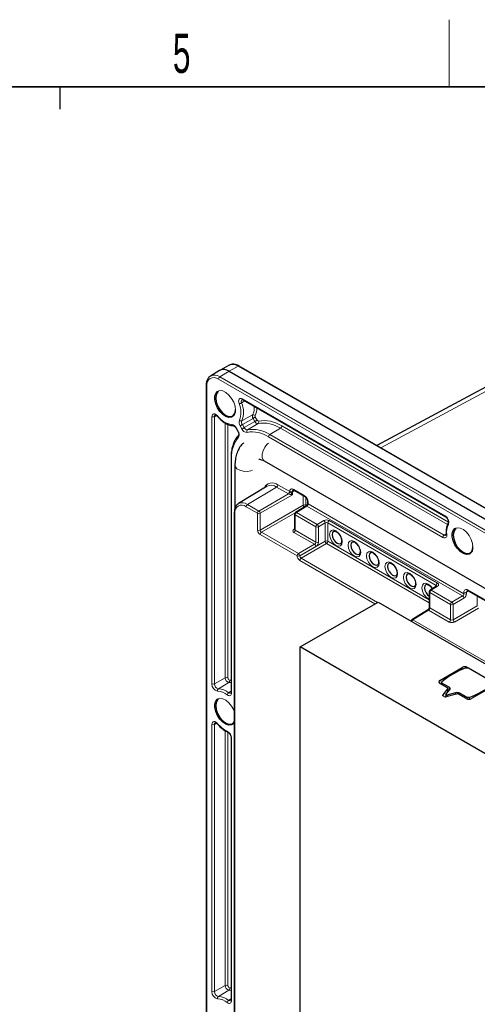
# Paper-space layout 'Blatt2' of a CAD drawing. Header units: millimetres. Extents: x 5 to 418, y 2 to 292.
# Tile 51 of 55: x 226 to 267, y 201 to 288. Entities that reach past the tile are written whole.
import ezdxf

# ---------------------------------------------------------------- set-up
doc = ezdxf.new("R2010")
doc.units = ezdxf.units.MM
doc.layers.add('SLD-0', color=7, linetype='Continuous')
doc.styles.add('SLDTEXTSTYLE1', font='TXT', dxfattribs={"width": 0.605})

psp = doc.layouts.new('Blatt2')

# ---------------------------------------------------------------- linework, layer by layer
at = {"color": 7, "linetype": 'Continuous', "lineweight": 25}
for p, q in [((281.75, 263.061), (258.292, 250.449)), ((244.237, 257.16), (243.42, 256.665)), ((245.094, 257.632), (244.257, 257.172)), ((245.08, 257.084), (309.898, 219.665)), ((310.807, 220.133), (245.989, 257.552)), ((243.042, 255.851), (243.042, 117.039)), ((246.325, 254.538), (264.411, 244.097)), ((245.711, 252.004), (245.872, 251.725)), ((245.265, 249.396), (245.265, 228.42)), ((248.234, 249.074), (304.095, 216.825)), ((245.612, 248.715), (245.612, 244.836)), ((248.483, 246.817), (245.919, 245.262)), ((250.89, 246.459), (251.832, 245.915)), ((252.101, 245.45), (252.101, 245.312)), ((251.952, 245.045), (251.022, 244.47)), ((245.55, 244.469), (245.55, 134.508)), ((250.943, 244.328), (250.943, 242.964)), ((250.942, 242.965), (250.938, 242.945)), ((263.625, 237.891), (263.042, 237.531)), ((262.963, 237.389), (262.963, 236.023)), ((266.446, 237.478), (276.581, 231.627)), ((251.444, 232.454), (258.397, 236.468)), ((258.397, 236.468), (301.531, 211.568)), ((262.815, 235.757), (261.421, 234.895)), ((294.578, 207.554), (251.444, 232.454)), ((251.444, 139.232), (251.444, 232.454)), ((263.913, 229.474), (265.916, 230.631)), ((266.244, 230.591), (266.456, 230.591)), ((266.388, 230.631), (268.745, 229.27)), ((266.456, 230.591), (268.676, 229.31)), ((264.591, 228.811), (263.913, 229.202)), ((264.099, 229.231), (264.099, 229.353)), ((264.74, 228.861), (264.099, 229.231)), ((264.099, 229.231), (264.099, 229.095)), ((264.639, 228.437), (264.639, 228.743)), ((268.745, 228.998), (266.741, 227.841)), ((264.198, 228.175), (264.624, 228.702)), ((264.302, 228.025), (264.231, 228.066)), ((264.455, 228.209), (264.807, 228.643)), ((264.549, 228.154), (264.455, 228.209)), ((264.455, 228.209), (264.455, 227.999)), ((265.404, 228.252), (264.49, 228.006)), ((265.302, 228.357), (264.549, 228.154)), ((264.549, 228.154), (264.549, 228.022)), ((266.27, 227.841), (265.592, 228.233)), ((266.319, 227.949), (265.678, 228.319)), ((266.532, 227.949), (266.319, 227.949)), ((266.319, 227.949), (266.319, 227.818)), ((266.532, 227.949), (266.532, 227.786)), ((245.265, 224.374), (245.265, 200.93))]:
    psp.add_line(p, q, dxfattribs=at)
at = {"color": 7, "linetype": 'Continuous', "lineweight": 18}
for p, q in [((282.323, 262.998), (258.626, 250.256)), ((245.08, 257.084), (244.253, 256.59)), ((245.907, 257.545), (245.08, 257.084)), ((310.725, 220.126), (245.907, 257.545)), ((308.956, 218.968), (244.138, 256.387)), ((244.253, 256.59), (309.071, 219.171)), ((243.091, 255.783), (243.091, 116.971)), ((246.498, 254.438), (246.199, 254.268)), ((246.29, 254.614), (264.376, 244.173)), ((243.55, 229.152), (243.55, 253.032)), ((243.97, 253.134), (243.784, 253.031)), ((243.784, 253.031), (243.784, 229.151)), ((247.189, 253.192), (246.227, 252.662)), ((247.231, 252.882), (246.272, 252.329)), ((247.392, 252.603), (246.434, 252.05)), ((247.392, 252.603), (247.231, 252.882)), ((247.43, 252.997), (247.591, 252.718)), ((244.747, 229.688), (244.747, 252.466)), ((244.981, 252.346), (244.981, 229.687)), ((245.737, 252.02), (245.898, 251.741)), ((246.234, 251.935), (246.073, 252.214)), ((246.272, 252.329), (246.434, 252.05)), ((247.672, 252.415), (246.735, 251.847)), ((249.679, 252.003), (248.732, 251.438)), ((264.585, 243.398), (249.679, 252.003)), ((249.794, 252.206), (264.677, 243.615)), ((264.188, 242.245), (248.616, 251.235)), ((248.732, 251.438), (264.304, 242.448)), ((245.314, 249.328), (245.314, 228.352)), ((249.325, 246.74), (246.728, 245.189)), ((250.384, 246.129), (249.325, 246.74)), ((249.441, 246.943), (250.499, 246.332)), ((250.504, 246.33), (250.504, 246.332)), ((250.927, 246.437), (250.737, 246.331)), ((250.737, 246.331), (250.737, 246.061)), ((250.855, 246.535), (251.798, 245.991)), ((247.741, 244.604), (250.384, 246.129)), ((250.737, 246.061), (247.859, 244.4)), ((251.701, 245.12), (251.701, 245.991)), ((251.934, 245.827), (251.934, 245.119)), ((247.626, 244.401), (246.612, 244.986)), ((246.728, 245.189), (247.741, 244.604)), ((247.859, 242.903), (251.701, 245.12)), ((252.038, 245.038), (251.107, 244.463)), ((251.934, 245.119), (251.996, 245.083)), ((265.94, 237.013), (252.038, 245.038)), ((252.149, 245.382), (252.149, 245.244)), ((252.149, 245.244), (266.06, 237.213)), ((245.599, 244.401), (245.599, 134.44)), ((247.626, 242.904), (247.626, 244.401)), ((247.859, 244.4), (247.859, 242.903)), ((250.978, 244.431), (247.977, 242.699)), ((252.84, 243.193), (250.991, 244.26)), ((250.991, 244.26), (250.991, 242.895)), ((251.107, 244.463), (252.956, 243.396)), ((252.956, 243.396), (253.559, 243.744)), ((254.027, 243.747), (263.707, 238.159)), ((250.872, 242.966), (250.943, 243.01)), ((250.991, 242.895), (252.84, 241.827)), ((252.84, 241.827), (252.84, 243.193)), ((253.677, 243.54), (253.074, 243.192)), ((253.074, 243.192), (253.074, 241.826)), ((253.677, 241.907), (253.677, 243.54)), ((263.591, 237.956), (253.911, 243.544)), ((253.911, 243.544), (253.911, 241.906)), ((251.161, 240.591), (247.861, 242.496)), ((247.977, 242.699), (251.277, 240.794)), ((252.72, 241.627), (250.876, 242.692)), ((264.488, 242.558), (264.304, 242.448)), ((251.277, 240.794), (252.72, 241.627)), ((251.395, 240.59), (253.677, 241.907)), ((252.838, 241.423), (251.395, 240.59)), ((253.795, 241.703), (251.513, 240.386)), ((262.963, 236.41), (253.795, 241.703)), ((253.911, 241.906), (262.963, 236.68)), ((251.161, 240.591), (251.161, 240.591)), ((251.395, 240.59), (251.395, 240.59)), ((258.114, 236.305), (251.397, 240.183)), ((251.513, 240.386), (258.348, 236.44)), ((263.711, 237.884), (263.128, 237.524)), ((263.128, 237.524), (264.977, 236.456)), ((263.591, 237.87), (263.591, 237.956)), ((266.411, 237.555), (276.547, 231.704)), ((264.861, 236.254), (263.012, 237.321)), ((263.012, 237.321), (263.012, 235.955)), ((264.977, 236.456), (265.94, 237.013)), ((266.058, 236.809), (265.094, 236.252)), ((266.06, 237.213), (266.06, 237.352)), ((266.484, 237.457), (266.293, 237.351)), ((266.293, 237.351), (266.293, 237.212)), ((267.257, 236.14), (267.257, 237.01)), ((263.012, 235.955), (264.861, 234.888)), ((264.861, 234.888), (264.861, 236.254)), ((265.094, 236.252), (265.094, 234.891)), ((265.094, 234.891), (267.257, 236.14)), ((267.375, 235.936), (265.212, 234.687)), ((262.9, 235.75), (261.507, 234.888)), ((261.507, 234.888), (276.026, 226.507)), ((264.745, 234.685), (262.9, 235.75)), ((261.319, 234.782), (261.349, 234.8)), ((265.916, 230.631), (265.916, 230.46)), ((266.388, 230.631), (266.388, 230.591)), ((244.747, 229.688), (243.784, 229.151)), ((245.066, 229.283), (244.127, 228.715)), ((263.913, 229.474), (263.913, 229.202)), ((264.74, 228.861), (264.74, 228.561)), ((245.265, 228.502), (245.047, 228.372)), ((264.198, 228.175), (264.198, 228.093)), ((264.624, 228.702), (264.624, 228.417)), ((265.302, 228.357), (265.302, 228.224)), ((265.678, 228.319), (265.678, 228.183)), ((243.55, 201.662), (243.55, 225.542)), ((243.97, 225.644), (243.784, 225.54)), ((243.784, 225.54), (243.784, 201.661)), ((244.747, 202.198), (244.747, 224.974)), ((244.981, 224.845), (244.981, 202.197)), ((245.314, 224.306), (245.314, 200.862)), ((244.747, 202.198), (243.784, 201.661)), ((245.066, 201.792), (244.127, 201.225)), ((245.265, 201.012), (245.047, 200.882))]:
    psp.add_line(p, q, dxfattribs=at)
at = {"color": 7, "linetype": 'Continuous', "lineweight": 25, "flags": 128}
for points in [[(245.375, 253.012), (245.307, 252.982), (245.067, 252.961), (244.796, 253.046), (244.52, 253.229), (244.261, 253.496), (244.044, 253.821), (243.888, 254.176), (243.806, 254.529), (243.806, 254.85), (243.888, 255.109), (244.044, 255.283), (244.123, 255.325)], [(244.149, 255.268), (244.059, 255.198), (243.933, 254.986), (243.89, 254.695), (243.933, 254.355), (244.059, 253.998), (244.254, 253.659), (244.501, 253.372), (244.774, 253.165), (245.047, 253.057), (245.293, 253.06), (245.489, 253.172), (245.615, 253.385), (245.658, 253.675)], [(254.425, 242.798), (254.33, 242.688), (254.296, 242.51), (254.33, 242.292), (254.427, 242.068), (254.573, 241.872), (254.744, 241.734), (254.915, 241.674), (255.061, 241.703), (255.068, 241.707)], [(266.588, 240.766), (266.52, 240.736), (266.28, 240.715), (266.01, 240.8), (265.733, 240.983), (265.474, 241.25), (265.257, 241.575), (265.101, 241.93), (265.019, 242.283), (265.019, 242.604), (265.101, 242.863), (265.257, 243.037), (265.336, 243.079)], [(265.362, 243.022), (265.272, 242.952), (265.146, 242.74), (265.103, 242.449), (265.146, 242.109), (265.272, 241.752), (265.468, 241.413), (265.714, 241.126), (265.987, 240.918), (266.26, 240.811), (266.507, 240.813), (266.702, 240.926), (266.828, 241.138), (266.871, 241.429), (266.871, 241.429)], [(256.075, 241.846), (255.98, 241.735), (255.946, 241.557), (255.98, 241.34), (256.077, 241.116), (256.223, 240.92), (256.394, 240.781), (256.565, 240.722), (256.711, 240.75), (256.718, 240.754)], [(257.725, 240.893), (257.63, 240.783), (257.596, 240.605), (257.63, 240.387), (257.727, 240.163), (257.873, 239.967), (258.044, 239.829), (258.215, 239.769), (258.361, 239.798), (258.367, 239.802)], [(259.375, 239.941), (259.28, 239.83), (259.246, 239.652), (259.28, 239.435), (259.377, 239.211), (259.522, 239.015), (259.694, 238.877), (259.865, 238.817), (260.011, 238.845), (260.017, 238.849)], [(261.025, 238.988), (260.93, 238.878), (260.896, 238.7), (260.93, 238.482), (261.027, 238.258), (261.172, 238.062), (261.344, 237.924), (261.515, 237.864), (261.66, 237.893), (261.667, 237.897)], [(262.675, 238.036), (262.58, 237.925), (262.546, 237.747), (262.58, 237.53), (262.677, 237.306), (262.822, 237.11), (262.963, 236.99)], [(264.624, 228.702), (264.633, 228.716), (264.638, 228.73), (264.639, 228.745), (264.637, 228.76), (264.631, 228.774), (264.621, 228.787), (264.607, 228.8), (264.591, 228.811)], [(264.807, 228.643), (264.824, 228.67), (264.835, 228.699), (264.838, 228.729), (264.833, 228.758), (264.82, 228.786), (264.8, 228.813), (264.773, 228.838), (264.74, 228.861)], [(264.231, 228.066), (264.215, 228.077), (264.201, 228.09), (264.191, 228.103), (264.185, 228.117), (264.182, 228.132), (264.184, 228.146), (264.189, 228.161), (264.198, 228.175)], [(245.375, 225.522), (245.307, 225.492), (245.067, 225.471), (244.796, 225.556), (244.52, 225.739), (244.261, 226.005), (244.044, 226.331), (243.888, 226.686), (243.806, 227.039), (243.806, 227.36), (243.888, 227.619), (244.044, 227.793), (244.123, 227.835)], [(244.149, 227.778), (244.059, 227.708), (243.933, 227.496), (243.89, 227.205), (243.933, 226.865), (244.059, 226.508), (244.254, 226.169), (244.501, 225.882), (244.774, 225.674), (245.047, 225.567), (245.293, 225.569), (245.489, 225.682), (245.55, 225.759)]]:
    psp.add_lwpolyline(points, dxfattribs=at)
at = {"color": 7, "linetype": 'Continuous', "lineweight": 18, "flags": 128}
for points in [[(244.123, 255.325), (244.261, 255.358), (244.52, 255.326), (244.796, 255.19), (245.067, 254.962), (245.307, 254.663), (245.496, 254.32), (245.616, 253.961), (245.658, 253.621)], [(245.979, 254.198), (245.948, 254.314), (245.939, 254.423), (245.953, 254.517), (245.989, 254.591), (246.045, 254.641), (246.117, 254.661), (246.201, 254.652), (246.29, 254.614)], [(246.244, 254.563), (246.243, 254.562), (246.206, 254.53), (246.182, 254.48), (246.172, 254.417), (246.178, 254.345), (246.199, 254.268)], [(243.55, 253.032), (243.562, 253.128), (243.596, 253.205), (243.65, 253.257), (243.72, 253.281), (243.803, 253.275), (243.892, 253.24), (243.981, 253.178), (244.066, 253.093)], [(244.056, 253.054), (244.055, 253.056), (244.054, 253.065), (244.057, 253.077), (244.066, 253.093)], [(247.43, 252.997), (247.412, 252.987), (247.39, 252.974), (247.365, 252.959), (247.338, 252.944), (247.31, 252.928), (247.282, 252.912), (247.256, 252.896), (247.231, 252.882)], [(247.591, 252.718), (247.573, 252.708), (247.551, 252.695), (247.526, 252.681), (247.499, 252.665), (247.471, 252.649), (247.443, 252.633), (247.417, 252.617), (247.392, 252.603)], [(245.737, 252.02), (245.723, 252.012), (245.714, 252.007), (245.711, 252.004), (245.711, 252.004)], [(245.898, 251.741), (245.884, 251.733), (245.875, 251.728), (245.872, 251.725), (245.872, 251.725)], [(246.073, 252.214), (246.092, 252.224), (246.114, 252.237), (246.139, 252.252), (246.166, 252.267), (246.193, 252.283), (246.221, 252.299), (246.248, 252.315), (246.272, 252.329)], [(246.234, 251.935), (246.253, 251.945), (246.275, 251.958), (246.3, 251.973), (246.327, 251.988), (246.355, 252.004), (246.382, 252.02), (246.409, 252.036), (246.434, 252.05)], [(248.616, 250.677), (248.492, 250.567), (248.279, 250.303), (248.121, 249.994), (248.037, 249.679), (248.037, 249.396), (248.121, 249.178), (248.234, 249.074)], [(245.612, 248.717), (245.646, 248.565), (245.793, 248.383), (246.039, 248.242), (246.354, 248.157), (246.7, 248.139), (247.035, 248.191), (247.192, 248.244)], [(254.061, 242.51), (254.104, 242.735), (254.226, 242.876), (254.41, 242.912), (254.626, 242.836), (254.843, 242.662), (255.026, 242.414), (255.149, 242.131), (255.192, 241.857), (255.149, 241.631), (255.026, 241.49), (254.843, 241.455), (254.626, 241.53), (254.41, 241.705), (254.226, 241.952), (254.104, 242.235), (254.061, 242.51)], [(265.336, 243.079), (265.474, 243.112), (265.733, 243.08), (266.01, 242.944), (266.28, 242.716), (266.52, 242.417), (266.709, 242.073), (266.83, 241.715), (266.871, 241.374)], [(255.71, 241.557), (255.754, 241.782), (255.876, 241.923), (256.06, 241.959), (256.276, 241.884), (256.493, 241.709), (256.676, 241.462), (256.799, 241.179), (256.842, 240.904), (256.799, 240.679), (256.676, 240.538), (256.493, 240.502), (256.276, 240.577), (256.06, 240.752), (255.876, 241), (255.754, 241.282), (255.71, 241.557)], [(264.536, 242.504), (264.538, 242.417), (264.525, 242.34), (264.496, 242.277), (264.453, 242.231), (264.398, 242.204), (264.333, 242.198), (264.262, 242.211), (264.188, 242.245)], [(257.36, 240.605), (257.403, 240.83), (257.526, 240.971), (257.71, 241.007), (257.926, 240.931), (258.143, 240.757), (258.326, 240.509), (258.449, 240.226), (258.492, 239.952), (258.449, 239.726), (258.326, 239.585), (258.143, 239.55), (257.926, 239.625), (257.71, 239.8), (257.526, 240.047), (257.403, 240.33), (257.36, 240.605)], [(259.01, 239.652), (259.053, 239.877), (259.176, 240.018), (259.36, 240.054), (259.576, 239.979), (259.792, 239.804), (259.976, 239.557), (260.099, 239.274), (260.142, 238.999), (260.099, 238.774), (259.976, 238.633), (259.792, 238.597), (259.576, 238.672), (259.36, 238.847), (259.176, 239.095), (259.053, 239.377), (259.01, 239.652)], [(260.66, 238.7), (260.703, 238.925), (260.826, 239.066), (261.009, 239.102), (261.226, 239.026), (261.442, 238.852), (261.626, 238.604), (261.749, 238.321), (261.792, 238.047), (261.749, 237.821), (261.626, 237.68), (261.442, 237.645), (261.226, 237.72), (261.009, 237.895), (260.826, 238.142), (260.703, 238.425), (260.66, 238.7)], [(262.31, 237.747), (262.353, 237.972), (262.476, 238.114), (262.659, 238.149), (262.876, 238.074), (263.092, 237.899), (263.266, 237.669)], [(245.265, 229.269), (245.174, 229.28), (245.066, 229.283)], [(245.127, 229.502), (245.243, 229.499), (245.265, 229.497)], [(244.123, 227.835), (244.261, 227.868), (244.52, 227.836), (244.796, 227.7), (245.067, 227.472), (245.307, 227.173), (245.496, 226.829), (245.55, 226.694)], [(245.314, 228.352), (245.306, 228.271), (245.283, 228.202), (245.245, 228.15), (245.194, 228.116), (245.133, 228.101), (245.064, 228.108), (244.99, 228.134), (244.916, 228.18)], [(243.55, 225.542), (243.562, 225.638), (243.596, 225.715), (243.65, 225.767), (243.72, 225.791), (243.803, 225.785), (243.892, 225.75), (243.981, 225.688), (244.066, 225.603)], [(244.066, 225.603), (244.057, 225.587), (244.054, 225.574), (244.055, 225.565), (244.056, 225.564)], [(245.55, 225.691), (245.496, 225.618), (245.375, 225.522)], [(245.265, 201.779), (245.174, 201.79), (245.066, 201.792)], [(245.127, 202.011), (245.243, 202.009), (245.265, 202.007)], [(245.314, 200.862), (245.306, 200.78), (245.283, 200.712), (245.245, 200.66), (245.194, 200.626), (245.133, 200.611), (245.064, 200.617), (244.99, 200.644), (244.916, 200.689)]]:
    psp.add_lwpolyline(points, dxfattribs=at)
at = {"color": 7, "linetype": 'Continuous', "lineweight": 25}
for centre, radius, start, end in [((244.598, 256.452), 0.795, 52.64308, 116.99717), ((251.109, 244.328), 0.167, 121.72906, 180), ((263.13, 237.389), 0.167, 121.72906, 180), ((261.509, 234.753), 0.167, 121.72906, 175.02928), ((268.634, 223.975), 7.035, 109.85955, 130.13507), ((266.152, 230.176), 0.512, 62.60967, 117.39033), ((263.965, 229.338), 0.146, 110.78342, 249.21658), ((264.142, 234.566), 7.035, 289.85955, 310.13507), ((264.421, 228.257), 0.261, 242.89659, 285.46961), ((265.441, 227.855), 0.521, 62.8975, 105.50546), ((265.474, 228.001), 0.261, 62.89659, 105.46961), ((266.506, 228.296), 0.512, 242.60967, 297.39033)]:
    psp.add_arc(centre, radius, start, end, dxfattribs=at)
at = {"color": 7, "linetype": 'Continuous', "lineweight": 18}
for centre, radius, start, end in [((245.423, 256.867), 0.833, 54.47319, 113.27203), ((245.954, 257.477), 0.0825, 65.36022, 124.60414), ((243.729, 255.886), 0.646, 50.79671, 189.21404), ((243.775, 255.942), 0.805, 53.55959, 116.59262), ((244.394, 256.375), 0.257, 123.22971, 177.34769), ((243.124, 255.858), 0.0823, 185.1077, 246.23883), ((245.923, 254.756), 0.561, 275.80774, 299.57771), ((244.327, 253.433), 2.05, 337.92236, 24.04064), ((246.37, 254.604), 0.0801, 172.814, 235.87382), ((245.021, 253.547), 0.641, 303.47008, 6.61952), ((244.251, 253.427), 1.893, 337.92236, 24.04064), ((245.796, 253.862), 1.545, 334.31545, 3.35921), ((246.045, 253.824), 1.528, 333.36873, 359.7437), ((243.668, 253.26), 0.257, 242.65648, 296.76622), ((243.94, 253.051), 0.158, 123.02221, 187.3597), ((245.598, 254.204), 1.893, 215.95829, 262.08378), ((246.53, 252.532), 0.556, 160.71323, 214.87083), ((246.151, 252.837), 0.19, 219.66913, 293.40417), ((246.576, 252.54), 0.37, 160.71323, 214.87083), ((247.513, 253.079), 0.344, 160.71323, 214.87083), ((247.264, 253.017), 0.19, 39.66913, 113.40417), ((247.673, 252.719), 0.304, 202.3847, 269.88991), ((247.559, 253.087), 0.157, 160.71323, 214.87083), ((247.72, 252.771), 0.139, 202.3847, 269.88991), ((247.569, 252.551), 0.171, 307.35418, 28.20589), ((248.226, 249.833), 2.845, 56.54881, 100.2568), ((245.234, 251.784), 0.556, 25.12719, 79.29183), ((245.464, 252.361), 0.131, 193.91807, 264.68912), ((245.509, 251.441), 0.492, 330.11702, 37.61254), ((246.689, 252.122), 0.492, 202.3847, 269.88991), ((246.736, 252.174), 0.327, 202.3847, 269.88991), ((246.839, 251.711), 0.171, 127.35418, 208.20589), ((247.159, 249.029), 2.643, 56.54881, 100.2568), ((247.223, 249.154), 2.737, 56.54881, 100.2568), ((248.162, 249.708), 2.751, 56.54881, 100.2568), ((249.538, 252.218), 0.257, 303.22971, 357.34769), ((247.953, 249.487), 2.644, 139.75313, 183.45329), ((246.044, 251.289), 0.143, 142.81721, 220.69042), ((248.872, 251.223), 0.257, 123.22971, 177.34769), ((245.345, 249.402), 0.0801, 184.11344, 247.19239), ((248.939, 246.341), 0.783, 50.20438, 156.04511), ((248.843, 246.109), 0.794, 52.64308, 116.99717), ((249.184, 246.955), 0.257, 303.22971, 357.34769), ((250.243, 246.344), 0.257, 303.22971, 357.34769), ((250.243, 246.346), 0.261, 303.1034, 356.33433), ((250.718, 246.367), 0.217, 50.79671, 189.21404), ((250.621, 246.56), 0.257, 242.65648, 296.76622), ((250.899, 246.349), 0.162, 124.38865, 186.35574), ((250.934, 246.525), 0.0801, 172.814, 235.87382), ((251.877, 245.981), 0.08, 172.79625, 236.05162), ((251.386, 245.347), 0.764, 2.60548, 57.39452), ((252.18, 245.456), 0.0802, 184.50006, 247.15362), ((246.217, 244.501), 0.626, 50.79671, 189.21404), ((246.264, 244.56), 0.781, 53.54046, 116.80749), ((246.869, 244.974), 0.257, 123.22971, 177.34769), ((247.882, 244.389), 0.257, 123.22971, 177.34769), ((247.596, 244.384), 0.264, 3.52223, 56.47777), ((251.816, 244.891), 0.257, 62.65648, 116.76622), ((251.967, 245.137), 0.267, 183.59496, 227.02173), ((251.699, 245.127), 0.235, 332.46364, 358.2015), ((251.989, 244.97), 0.0835, 54.4735, 116.34159), ((252.18, 245.317), 0.0798, 183.44041, 247.25929), ((245.632, 244.476), 0.0823, 185.10744, 246.23885), ((247.744, 244.629), 0.257, 242.65648, 296.76622), ((251.025, 244.336), 0.0823, 185.07867, 246.24147), ((251.248, 244.248), 0.257, 123.22971, 177.34769), ((251.059, 244.398), 0.0812, 53.48924, 117.32586), ((253.414, 243.524), 0.264, 3.52223, 56.47777), ((254.167, 243.532), 0.257, 123.22971, 177.34769), ((264.051, 243.593), 0.665, 343.00505, 60.72066), ((264.456, 244.163), 0.08, 172.79743, 236.03979), ((247.744, 243.132), 0.257, 242.65648, 296.76622), ((250.923, 243.044), 0.0931, 236.5396, 281.44726), ((250.735, 242.906), 0.257, 303.22971, 357.34769), ((253.096, 243.181), 0.257, 123.22971, 177.34769), ((252.958, 243.421), 0.257, 242.65648, 296.76622), ((252.81, 243.176), 0.264, 3.52223, 56.47777), ((265.936, 242.727), 1.417, 151.75682, 189.06752), ((264.784, 243.493), 0.135, 153.55383, 224.46515), ((248.118, 242.484), 0.257, 123.22971, 177.34769), ((253.793, 241.678), 0.257, 62.65648, 116.76622), ((264.444, 242.233), 0.257, 123.22971, 177.34769), ((264.4, 242.58), 0.164, 233.89054, 295.0613), ((264.555, 242.569), 0.0679, 193.1094, 254.38756), ((252.574, 241.407), 0.264, 3.52223, 56.47777), ((252.958, 242.056), 0.257, 242.65648, 296.76622), ((253.941, 241.924), 0.264, 183.52223, 236.47777), ((253.654, 241.918), 0.257, 303.22971, 357.34769), ((266.234, 241.301), 0.641, 303.47008, 6.61952), ((251.418, 240.579), 0.257, 123.22971, 177.34769), ((251.279, 240.819), 0.257, 242.65648, 296.76622), ((251.279, 240.819), 0.257, 242.65648, 296.76622), ((251.131, 240.573), 0.264, 3.52223, 56.47777), ((251.653, 240.171), 0.257, 123.22971, 177.34769), ((263.478, 237.774), 1.168, 181.28952, 243.85906), ((263.269, 237.309), 0.257, 123.22971, 177.34769), ((263.079, 237.456), 0.0835, 54.4735, 116.34159), ((263.848, 237.944), 0.257, 123.22971, 177.34769), ((263.663, 237.819), 0.0812, 53.48924, 117.32586), ((266.274, 237.386), 0.217, 50.79671, 189.21404), ((266.493, 237.546), 0.0823, 173.76303, 234.92479), ((263.045, 237.396), 0.0823, 185.07867, 246.24147), ((265.794, 236.792), 0.264, 3.52223, 56.47777), ((266.178, 237.58), 0.257, 242.65648, 296.76622), ((266.178, 237.441), 0.257, 242.65648, 296.76622), ((266.455, 237.369), 0.162, 124.38865, 186.35574), ((262.852, 235.682), 0.0835, 54.4735, 116.34159), ((263.045, 236.03), 0.0823, 185.07867, 246.24147), ((265.117, 236.242), 0.257, 123.22971, 177.34769), ((264.979, 236.482), 0.257, 242.65648, 296.76622), ((264.831, 236.236), 0.264, 3.52223, 56.47777), ((261.65, 234.671), 0.26, 123.36554, 165.6151), ((261.458, 234.82), 0.0835, 54.4735, 116.34159), ((264.604, 234.9), 0.257, 303.22971, 357.34769), ((265.358, 234.908), 0.264, 183.52223, 236.47777), ((244.863, 229.459), 0.257, 62.65648, 116.76622), ((245.158, 229.683), 0.411, 179.27745, 256.99727), ((245.169, 229.685), 0.188, 179.27745, 256.99727), ((244.216, 229.144), 0.665, 179.27745, 256.99727), ((243.668, 229.381), 0.257, 242.65648, 296.76622), ((244.226, 229.146), 0.442, 179.27745, 256.99727), ((244.954, 229.432), 0.186, 306.80927, 22.1473), ((244.238, 228.566), 0.186, 126.80927, 202.1473), ((244.023, 227.079), 1.417, 50.93348, 88.25091), ((244.08, 227.181), 1.535, 50.93348, 88.25091), ((245.203, 228.125), 0.293, 122.20976, 169.14914), ((245.172, 228.497), 0.176, 224.96313, 294.87337), ((245.345, 228.426), 0.0801, 184.12934, 247.1908), ((243.668, 225.77), 0.257, 242.65648, 296.76622), ((243.94, 225.561), 0.158, 123.02221, 187.3597), ((245.906, 227.079), 2.359, 218.73543, 245.17653), ((244.57, 224.278), 0.745, 2.10479, 62.32367), ((245.013, 224.939), 0.0971, 180.54037, 242.09813), ((245.345, 224.379), 0.08, 183.98444, 247.20528), ((244.216, 201.654), 0.665, 179.27745, 256.99727), ((243.668, 201.89), 0.257, 242.65648, 296.76622), ((244.226, 201.655), 0.442, 179.27745, 256.99727), ((244.863, 201.969), 0.257, 62.65648, 116.76622), ((245.158, 202.193), 0.411, 179.27745, 256.99727), ((245.169, 202.195), 0.188, 179.27745, 256.99727), ((244.954, 201.941), 0.186, 306.80927, 22.1473), ((244.238, 201.076), 0.186, 126.80927, 202.1473), ((244.023, 199.589), 1.417, 50.93348, 88.25091), ((244.08, 199.69), 1.535, 50.93348, 88.25091), ((245.203, 200.634), 0.293, 122.20976, 169.14914), ((245.172, 201.007), 0.176, 224.96313, 294.87337), ((245.345, 200.936), 0.0801, 184.12934, 247.1908)]:
    psp.add_arc(centre, radius, start, end, dxfattribs=at)
for centre, major_axis, ratio, start_param, end_param in [((250.499, 246.06), (-0.167, 0.289), 0.577557, 5.480567, 5.497716), ((250.621, 246.13), (-0.161, 0.209), 0.214465, 4.217307, 5.77065), ((250.382, 245.992), (-0.083, 0.144), 0.598058, 5.480569, 5.497718), ((250.621, 246.13), (0.264, -0.031), 0.234127, 3.639795, 5.193138), ((252.036, 245.173), (0.079, 0.147), 0.556897, 3.928091, 5.481434), ((253.791, 243.606), (0.333, 0.005), 0.587275, 0.776363, 2.329706), ((247.861, 242.768), (-0.167, 0.289), 0.577557, 0.785632, 2.356124), ((247.979, 242.836), (-0.083, 0.144), 0.598058, 0.785633, 2.356125), ((251.111, 242.832), (0.333, 0.005), 0.587275, 2.364613, 3.917956), ((251.109, 242.967), (0.167, 0.005), 0.597067, 3.122887, 3.908285), ((253.793, 243.471), (0.167, 0.005), 0.597067, 0.766692, 2.320035), ((252.718, 241.762), (0.088, 0.142), 0.597161, 3.963072, 5.516415), ((252.834, 241.693), (0.171, 0.286), 0.587369, 3.9534, 5.506743), ((251.397, 240.455), (-0.167, 0.289), 0.577557, 0.785632, 2.356124), ((251.515, 240.523), (-0.083, 0.144), 0.598058, 0.785633, 2.356125), ((263.473, 237.883), (0.167, 0.005), 0.597067, 6.254707, 7.049877), ((263.471, 238.018), (0.333, 0.005), 0.587275, 5.506205, 7.059548), ((265.938, 237.148), (0.088, 0.142), 0.597161, 3.963072, 5.516415), ((266.054, 237.078), (0.171, 0.286), 0.587369, 3.9534, 5.506743), ((262.898, 235.885), (0.079, 0.147), 0.556897, 3.928091, 5.481434), ((264.979, 234.961), (0.167, 0.005), 0.597067, 3.908285, 5.461628), ((264.981, 234.826), (0.333, 0.005), 0.587275, 3.917956, 5.471299)]:
    psp.add_ellipse(centre, major_axis=major_axis, ratio=ratio, start_param=start_param, end_param=end_param, dxfattribs=at)
at = {"color": 7, "linetype": 'Continuous', "lineweight": 25}
for points, knots in [([(245.989, 257.552), (245.934, 257.581), (245.775, 257.665), (245.523, 257.725), (245.275, 257.719), (245.156, 257.651), (245.112, 257.625)], [0, 0, 0, 0, 0.1795591, 0.5215211, 0.8218543, 1, 1, 1, 1]), ([(243.42, 256.652), (243.397, 256.642), (243.294, 256.596), (243.17, 256.422), (243.061, 256.164), (243.048, 255.954), (243.042, 255.851)], [0, 0, 0, 0, 0.086791, 0.392807, 0.700331, 1, 1, 1, 1]), ([(246.245, 254.562), (246.244, 254.563), (246.243, 254.563), (246.271, 254.564), (246.309, 254.546), (246.325, 254.538)], [0, 0, 0, 0, 0.298248, 0.707902, 1, 1, 1, 1]), ([(243.854, 253.183), (243.854, 253.183), (243.855, 253.184), (243.86, 253.187), (243.919, 253.172), (243.988, 253.127), (244.034, 253.078), (244.056, 253.054)], [0, 0, 0, 0, 0.007995, 0.317551, 0.547703, 0.782894, 1, 1, 1, 1]), ([(244.056, 253.054), (244.11, 252.993), (244.266, 252.816), (244.549, 252.571), (244.901, 252.358), (245.206, 252.251), (245.386, 252.237), (245.451, 252.231)], [0, 0, 0, 0, 0.127515, 0.37017, 0.614502, 0.860411, 1, 1, 1, 1]), ([(245.451, 252.231), (245.459, 252.23), (245.479, 252.228), (245.543, 252.198), (245.619, 252.133), (245.676, 252.062), (245.704, 252.016), (245.711, 252.004)], [0, 0, 0, 0, 0.188476, 0.428391, 0.665293, 0.917992, 1, 1, 1, 1]), ([(245.872, 251.725), (245.886, 251.698), (245.921, 251.632), (245.949, 251.532), (245.955, 251.443), (245.942, 251.389), (245.936, 251.383), (245.933, 251.38)], [0, 0, 0, 0, 0.1701466, 0.3993919, 0.5983233, 0.8052831, 1, 1, 1, 1]), ([(245.519, 250.738), (245.468, 250.607), (245.356, 250.324), (245.279, 249.865), (245.269, 249.534), (245.265, 249.396)], [0, 0, 0, 0, 0.332012, 0.720709, 1, 1, 1, 1]), ([(245.933, 251.38), (245.88, 251.32), (245.73, 251.149), (245.587, 250.936), (245.527, 250.759), (245.519, 250.738)], [0, 0, 0, 0, 0.324777, 0.918246, 1, 1, 1, 1]), ([(246.407, 250.703), (246.362, 250.667), (246.199, 250.536), (245.988, 250.234), (245.781, 249.813), (245.652, 249.33), (245.614, 248.954), (245.613, 248.742), (245.612, 248.715)], [0, 0, 0, 0, 0.080495, 0.290634, 0.504716, 0.727814, 0.964373, 1, 1, 1, 1]), ([(247.741, 249.223), (247.748, 249.226), (247.761, 249.231), (247.887, 249.223), (248.057, 249.169), (248.188, 249.098), (248.234, 249.074)], [0, 0, 0, 0, 0.294579, 0.562762, 0.845376, 1, 1, 1, 1]), ([(250.808, 246.483), (250.808, 246.483), (250.809, 246.485), (250.813, 246.487), (250.858, 246.476), (250.884, 246.462), (250.89, 246.459)], [0, 0, 0, 0, 0.0132481, 0.5266506, 0.8974636, 1, 1, 1, 1]), ([(251.832, 245.915), (251.851, 245.902), (251.894, 245.874), (251.967, 245.797), (252.036, 245.692), (252.083, 245.579), (252.099, 245.497), (252.1, 245.46), (252.101, 245.45)], [0, 0, 0, 0, 0.147847, 0.337171, 0.539203, 0.74667, 0.932863, 1, 1, 1, 1]), ([(245.917, 245.247), (245.892, 245.236), (245.788, 245.187), (245.666, 245.011), (245.566, 244.76), (245.555, 244.562), (245.55, 244.469)], [0, 0, 0, 0, 0.098822, 0.409505, 0.722386, 1, 1, 1, 1]), ([(252.101, 245.312), (252.1, 245.299), (252.098, 245.274), (252.083, 245.219), (252.056, 245.16), (252.019, 245.105), (251.981, 245.065), (251.961, 245.051), (251.952, 245.045)], [0, 0, 0, 0, 0.156365, 0.321226, 0.502305, 0.692401, 0.861258, 1, 1, 1, 1]), ([(264.411, 244.097), (264.43, 244.084), (264.473, 244.056), (264.546, 243.979), (264.615, 243.875), (264.663, 243.758), (264.682, 243.655), (264.676, 243.58), (264.668, 243.563), (264.664, 243.554)], [0, 0, 0, 0, 0.113594, 0.259056, 0.414283, 0.573684, 0.72988, 0.861716, 1, 1, 1, 1]), ([(254.427, 242.795), (254.431, 242.799), (254.452, 242.819), (254.514, 242.821), (254.653, 242.774), (254.807, 242.659), (254.955, 242.484), (255.073, 242.271), (255.14, 242.052), (255.149, 241.865), (255.111, 241.743), (255.079, 241.718), (255.064, 241.706)], [0, 0, 0, 0, 0.026644, 0.143954, 0.244466, 0.350849, 0.459486, 0.571505, 0.683982, 0.793384, 0.897848, 1, 1, 1, 1]), ([(264.664, 243.554), (264.634, 243.501), (264.553, 243.354), (264.48, 243.059), (264.468, 242.766), (264.485, 242.591), (264.489, 242.554)], [0, 0, 0, 0, 0.19562, 0.546206, 0.903989, 1, 1, 1, 1]), ([(264.489, 242.554), (264.49, 242.532), (264.492, 242.482), (264.477, 242.438), (264.473, 242.433), (264.47, 242.433), (264.47, 242.433)], [0, 0, 0, 0, 0.266699, 0.594304, 0.934044, 1, 1, 1, 1]), ([(256.077, 241.843), (256.081, 241.846), (256.102, 241.866), (256.164, 241.868), (256.303, 241.822), (256.457, 241.706), (256.605, 241.532), (256.722, 241.319), (256.79, 241.099), (256.799, 240.913), (256.761, 240.79), (256.729, 240.765), (256.714, 240.753)], [0, 0, 0, 0, 0.026644, 0.143954, 0.244466, 0.350849, 0.459486, 0.571505, 0.683982, 0.793384, 0.897848, 1, 1, 1, 1]), ([(257.727, 240.89), (257.731, 240.894), (257.752, 240.914), (257.814, 240.916), (257.953, 240.869), (258.107, 240.754), (258.255, 240.579), (258.372, 240.366), (258.44, 240.147), (258.449, 239.96), (258.411, 239.838), (258.379, 239.813), (258.364, 239.801)], [0, 0, 0, 0, 0.026644, 0.143954, 0.244466, 0.350849, 0.459486, 0.571505, 0.683982, 0.793384, 0.897848, 1, 1, 1, 1]), ([(259.377, 239.938), (259.381, 239.941), (259.402, 239.961), (259.464, 239.963), (259.603, 239.917), (259.757, 239.801), (259.905, 239.627), (260.022, 239.414), (260.089, 239.194), (260.099, 239.008), (260.061, 238.885), (260.029, 238.86), (260.014, 238.848)], [0, 0, 0, 0, 0.026644, 0.143954, 0.244466, 0.350849, 0.459486, 0.571505, 0.683982, 0.793384, 0.897848, 1, 1, 1, 1]), ([(261.027, 238.985), (261.031, 238.989), (261.052, 239.009), (261.114, 239.011), (261.253, 238.964), (261.407, 238.849), (261.555, 238.674), (261.672, 238.461), (261.739, 238.242), (261.748, 238.055), (261.711, 237.933), (261.679, 237.908), (261.663, 237.896)], [0, 0, 0, 0, 0.026644, 0.143954, 0.244466, 0.350849, 0.459486, 0.571505, 0.683982, 0.793384, 0.897848, 1, 1, 1, 1]), ([(262.677, 238.033), (262.681, 238.036), (262.702, 238.056), (262.764, 238.058), (262.903, 238.012), (263.055, 237.895), (263.175, 237.765), (263.223, 237.673), (263.235, 237.65)], [0, 0, 0, 0, 0.0537332, 0.2903109, 0.4930126, 0.7075549, 0.9266423, 1, 1, 1, 1]), ([(263.644, 237.905), (263.644, 237.905), (263.645, 237.91), (263.64, 237.9), (263.629, 237.893), (263.625, 237.891)], [0, 0, 0, 0, 0.097201, 0.720311, 1, 1, 1, 1]), ([(266.364, 237.503), (266.364, 237.503), (266.365, 237.504), (266.37, 237.507), (266.414, 237.496), (266.44, 237.482), (266.446, 237.478)], [0, 0, 0, 0, 0.013248, 0.526651, 0.897464, 1, 1, 1, 1]), ([(262.963, 236.023), (262.963, 236.011), (262.961, 235.985), (262.946, 235.931), (262.919, 235.871), (262.882, 235.817), (262.844, 235.777), (262.824, 235.763), (262.815, 235.757)], [0, 0, 0, 0, 0.156365, 0.321226, 0.502305, 0.692401, 0.861258, 1, 1, 1, 1]), ([(245.265, 228.42), (245.264, 228.401), (245.261, 228.36), (245.246, 228.337), (245.246, 228.337), (245.246, 228.338)], [0, 0, 0, 0, 0.311895, 0.693589, 1, 1, 1, 1]), ([(243.854, 225.693), (243.854, 225.693), (243.855, 225.694), (243.86, 225.697), (243.919, 225.681), (243.988, 225.637), (244.034, 225.587), (244.056, 225.564)], [0, 0, 0, 0, 0.007995, 0.3175509, 0.5477029, 0.7828936, 1, 1, 1, 1]), ([(244.056, 225.564), (244.11, 225.503), (244.266, 225.326), (244.543, 225.087), (244.799, 224.927), (244.94, 224.865), (244.969, 224.852)], [0, 0, 0, 0, 0.192669, 0.559309, 0.908591, 1, 1, 1, 1]), ([(244.969, 224.852), (244.986, 224.844), (245.023, 224.825), (245.096, 224.762), (245.17, 224.668), (245.229, 224.554), (245.261, 224.449), (245.264, 224.396), (245.265, 224.374)], [0, 0, 0, 0, 0.135446, 0.304597, 0.486301, 0.676577, 0.867214, 1, 1, 1, 1]), ([(245.265, 200.93), (245.264, 200.911), (245.261, 200.87), (245.246, 200.847), (245.246, 200.847), (245.246, 200.848)], [0, 0, 0, 0, 0.311895, 0.693589, 1, 1, 1, 1])]:
    psp.add_open_spline(points, degree=3, knots=knots, dxfattribs=at)
at = {"layer": 'SLD-0', "lineweight": 18}
psp.add_line((264.75, 282.5), (264.75, 288.5), dxfattribs=at)
at = {"layer": 'SLD-0', "lineweight": 35}
psp.add_line((408, 282.5), (26, 282.5), dxfattribs=at)
at = {"layer": 'SLD-0'}
psp.add_line((230, 280.5), (230, 282.5), dxfattribs=at)
psp.add_line((230, 280.5), (230, 282.5), dxfattribs=at)

# ---------------------------------------------------------------- texts
at = {"layer": 'SLD-0', "insert": (240.853, 287.243), "char_height": 3.5, "attachment_point": 2, "style": 'SLDTEXTSTYLE1'}
psp.add_mtext('5', dxfattribs=at)

doc.saveas('drawing.dxf')
